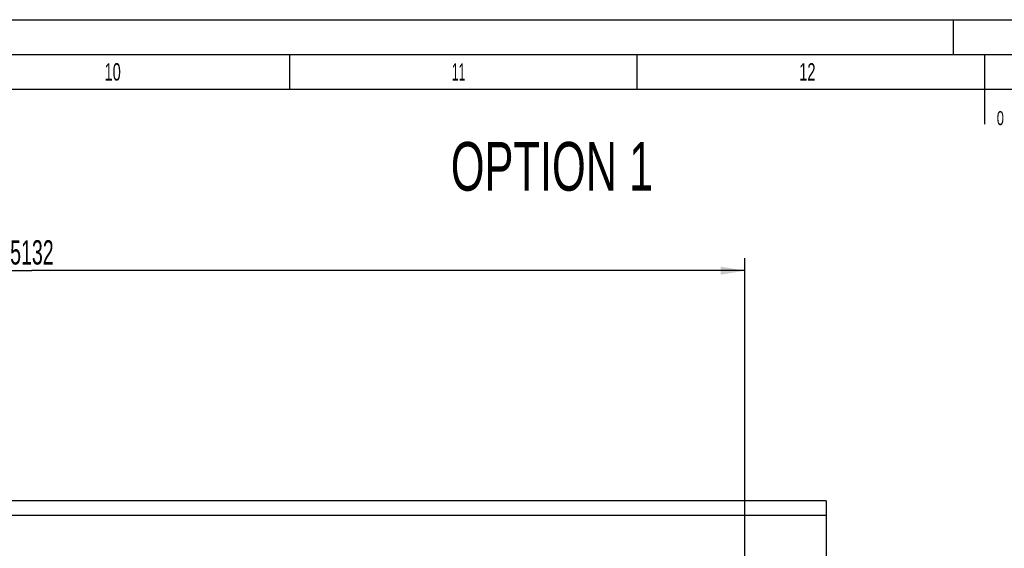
# Model space of a CAD drawing. Header units: millimetres. Extents: x 0 to 1189, y 0 to 841.
# Tile 129 of 135: x 456 to 597, y 765 to 841. Entities that reach past the tile are written whole.
import ezdxf
from ezdxf.enums import TextEntityAlignment as Align

# ---------------------------------------------------------------- set-up
doc = ezdxf.new("R2010")
doc.units = ezdxf.units.MM
doc.header["$LTSCALE"] = 65.395
doc.layers.get('0').update_dxf_attribs({"linetype": 'CONTINUOUS'})
for name, color, linetype in [('25097_000000_TLKGS_MARKETING_ABL3', 7, 'CONTINUOUS'), ('25097_030000_TLKGS_V_ABL4', 7, 'CONTINUOUS'), ('25097_700000_TLKGS_V_ABL5', 7, 'CONTINUOUS'), ('25097_727000_27_SIMPLE1_B_ABL6', 7, 'CONTINUOUS'), ('25097_727000_27_SIMPLE1_T1_B_PBL7', 7, 'CONTINUOUS'), ('new_view_1_VBL0', 7, 'CONTINUOUS')]:
    doc.layers.add(name, color=color, linetype=linetype)
doc.styles.get("Standard").update_dxf_attribs({"font": 'txt', "width": 0.6})
doc.styles.add('TEXTSTYLE_2', font='txt')
doc.dimstyles.new('DIMSTYLE_1', dxfattribs={"dimtxt": 3.5, "dimasz": 3.5, "dimexe": 1.8, "dimexo": 0, "dimgap": 0.875, "dimtad": 1, "dimlfac": 25, "dimdsep": 46, "dimtxsty": 'Standard', "dimblk": '_FILLED', "dimblk1": '_FILLED', "dimblk2": '_FILLED', "dimcen": 0.09, "dimadec": 0, "dimazin": 0, "dimtp": 2, "dimtm": 2, "dimtfac": 1, "dimtofl": 0, "dimtmove": 0, "dimatfit": 3, "dimldrblk": '_FILLED', "dimfxl": 1, "dimtolj": 1, "dimarcsym": 0})

# ---------------------------------------------------------------- blocks, each defined once
blk = doc.blocks.new('_FILLED')
at = {"color": 0, "linetype": 'ByBlock'}
blk.add_solid([(0, 0), (-1, 0.167), (-1, -0.167)], dxfattribs=at)
blk = doc.blocks.new('*D25')
at = {"color": 2, "linetype": 'Continuous'}
for p, q in [((354.72, 794.92), (354.72, 806.71)), ((560, 740.6), (560, 806.71)), ((354.72, 804.91), (457.36, 804.91)), ((560, 804.91), (457.36, 804.91))]:
    blk.add_line(p, q, dxfattribs=at)
at = {"color": 2, "linetype": 'Continuous', "xscale": 3.5, "yscale": 3.5, "zscale": 3.5, "rotation": 180}
blk.add_blockref('_FILLED', (354.72, 804.91), dxfattribs=at)
at = {"color": 2, "linetype": 'Continuous', "xscale": 3.5, "yscale": 3.5, "zscale": 3.5}
blk.add_blockref('_FILLED', (560, 804.91), dxfattribs=at)
at = {"color": 2, "linetype": 'Continuous', "width": 0.60119}
blk.add_text('5132', height=3.5, dxfattribs=at).set_placement((457.36, 805.79), align=Align.CENTER)
blk = doc.blocks.new('25097_727000_27_SIMPLE1_T1_B_PBL7', base_point=(463.57, 762.17))
at = {"layer": '25097_727000_27_SIMPLE1_T1_B_PBL7', "color": 7, "linetype": 'Continuous'}
for p, q in [((571.68, 771.82), (412.75, 771.82)), ((571.68, 771.82), (571.68, 737.16)), ((571.68, 769.7), (412.75, 769.7))]:
    blk.add_line(p, q, dxfattribs=at)
blk = doc.blocks.new('25097_727000_27_SIMPLE1_B_ABL6', base_point=(467.67, 729.39))
at = {"layer": '25097_727000_27_SIMPLE1_T1_B_PBL7'}
blk.add_blockref('25097_727000_27_SIMPLE1_T1_B_PBL7', (463.57, 762.17), dxfattribs=at)
blk = doc.blocks.new('25097_700000_TLKGS_V_ABL5', base_point=(467.67, 729.39))
at = {"layer": '25097_727000_27_SIMPLE1_B_ABL6'}
blk.add_blockref('25097_727000_27_SIMPLE1_B_ABL6', (467.67, 729.39), dxfattribs=at)
blk = doc.blocks.new('25097_030000_TLKGS_V_ABL4', base_point=(468.03, 729.39))
at = {"layer": '25097_700000_TLKGS_V_ABL5'}
blk.add_blockref('25097_700000_TLKGS_V_ABL5', (467.67, 729.39), dxfattribs=at)
blk = doc.blocks.new('25097_000000_TLKGS_MARKETING_ABL3', base_point=(458.8, 729.39))
at = {"layer": '25097_030000_TLKGS_V_ABL4'}
blk.add_blockref('25097_030000_TLKGS_V_ABL4', (468.03, 729.39), dxfattribs=at)
blk = doc.blocks.new('NEW_VIEW_1_VBL0', base_point=(526.66, 727.3))
at = {"layer": '25097_000000_TLKGS_MARKETING_ABL3'}
blk.add_blockref('25097_000000_TLKGS_MARKETING_ABL3', (458.8, 729.39), dxfattribs=at)

msp = doc.modelspace()

# ---------------------------------------------------------------- linework, layer by layer
at = {"color": 5, "linetype": 'Continuous'}
for p, q in [((0, 841), (1189, 841)), ((590, 836), (590, 841)), ((494.5, 831), (494.5, 836)), ((544.5, 831), (544.5, 836)), ((10, 831), (1179, 831))]:
    msp.add_line(p, q, dxfattribs=at)
at = {"color": 6, "linetype": 'Continuous'}
for p, q in [((5, 836), (1184, 836)), ((594.5, 826), (594.5, 836))]:
    msp.add_line(p, q, dxfattribs=at)

# ---------------------------------------------------------------- block references
at = {"layer": 'new_view_1_VBL0'}
msp.add_blockref('NEW_VIEW_1_VBL0', (526.66107, 727.29684), dxfattribs=at)

# ---------------------------------------------------------------- texts
at = {"color": 5, "linetype": 'Continuous', "style": 'TEXTSTYLE_2'}
for s, width, p in [('10', 0.630952, (467.806, 832.248)), ('12', 0.630952, (567.806, 832.248)), ('11', 0.52381, (517.806, 832.248))]:
    msp.add_text(s, height=2.50001, dxfattribs=dict(at, width=width)).set_placement(p)
at = {"color": 5, "linetype": 'Continuous', "style": 'TEXTSTYLE_2', "width": 0.690476}
msp.add_text('0', height=2, dxfattribs=at).set_placement((596.75812, 825.84585), align=Align.CENTER)
at = {"color": 2, "linetype": 'Continuous', "width": 0.666667}
msp.add_text('OPTION 1', height=7, dxfattribs=at).set_placement((517.65904, 816.41368))

# ---------------------------------------------------------------- dimensions: what is measured, and where the dimension line sits
at = {"color": 2, "linetype": 'Continuous'}
dim = msp.add_linear_dim(base=(354.72, 804.91368), p1=(560, 740.6), p2=(354.72, 794.92), angle=180, dimstyle='DIMSTYLE_1', dxfattribs=at)
dim.commit()
dim.dimension.update_dxf_attribs({"geometry": '*D25', "text_midpoint": (457.02666, 804.91368), "dimtype": 160})

doc.saveas('drawing.dxf')
